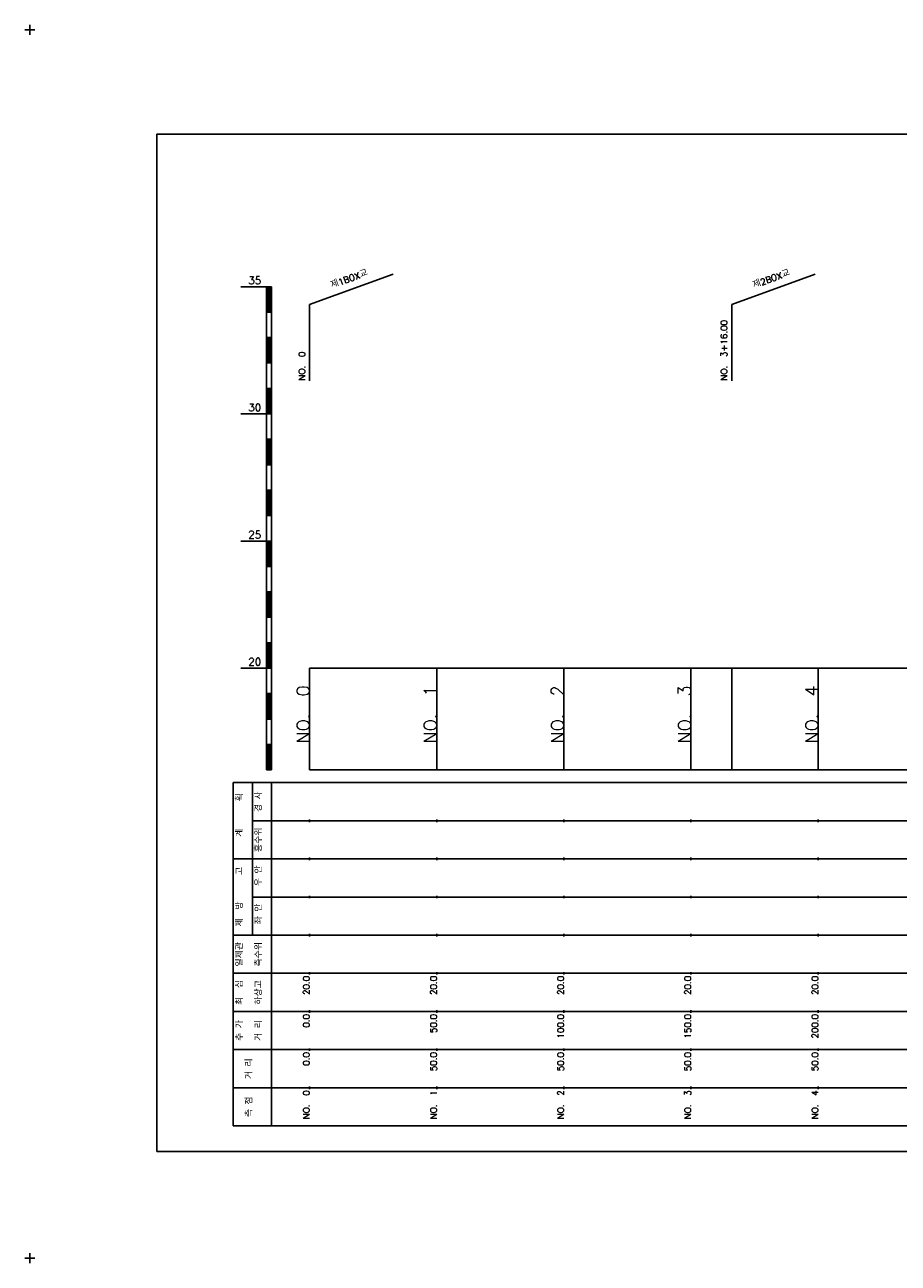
# Model space of a CAD drawing. Extents: x -2 to 685, y -2 to 485.
# Tile 1 of 2: x -2 to 342, y -2 to 485. Entities that reach past the tile are written whole.
import ezdxf
from ezdxf.enums import TextEntityAlignment as Align

# ---------------------------------------------------------------- set-up
doc = ezdxf.new("R2010")
doc.units = 0
doc.header["$LTSCALE"] = 5
for name, color, linetype in [('BOX', 5, 'CONTINUOUS'), ('DT1', 3, 'CONTINUOUS'), ('LT1', 4, 'CONTINUOUS'), ('ST1', 7, 'CONTINUOUS')]:
    doc.layers.add(name, color=color, linetype=linetype)
doc.styles.add('GHS', font='ROMANS.shx', dxfattribs={"bigfont": 'GHS.shx'})

msp = doc.modelspace()

# ---------------------------------------------------------------- linework, layer by layer
at = {"layer": 'BOX'}
msp.add_lwpolyline([(50, 42), (650, 42), (650, 442), (50, 442), (50, 42)], dxfattribs=at)
at = {"layer": 'LT1', "linetype": 'CONTINUOUS'}
for p, q in [((110, 375), (142.89, 386.97)), ((276, 375), (308.89, 386.97)), ((110, 345), (110, 375)), ((276, 345), (276, 375))]:
    msp.add_line(p, q, dxfattribs=at)
at = {"layer": 'LT1'}
for p, q in [((83, 382), (93, 382)), ((93, 192), (93, 382)), ((93, 382), (95, 382)), ((93.5, 381.8), (93.5, 372.2)), ((94, 381.8), (94, 372.2)), ((94.5, 381.8), (94.5, 372.2)), ((95, 192), (95, 382)), ((93, 372), (95, 372)), ((93, 362), (95, 362)), ((93.5, 361.8), (93.5, 352.2)), ((94, 361.8), (94, 352.2)), ((94.5, 361.8), (94.5, 352.2)), ((93, 352), (95, 352)), ((93, 342), (95, 342)), ((93.5, 341.8), (93.5, 332.2)), ((94, 341.8), (94, 332.2)), ((94.5, 341.8), (94.5, 332.2)), ((83, 332), (93, 332)), ((93, 332), (95, 332)), ((93, 322), (95, 322)), ((93.5, 321.8), (93.5, 312.2)), ((94, 321.8), (94, 312.2)), ((94.5, 321.8), (94.5, 312.2)), ((93, 312), (95, 312)), ((93, 302), (95, 302)), ((93.5, 301.8), (93.5, 292.2)), ((94, 301.8), (94, 292.2)), ((94.5, 301.8), (94.5, 292.2)), ((93, 292), (95, 292)), ((83, 282), (93, 282)), ((93, 282), (95, 282)), ((93.5, 281.8), (93.5, 272.2)), ((94, 281.8), (94, 272.2)), ((94.5, 281.8), (94.5, 272.2)), ((93, 272), (95, 272)), ((93, 262), (95, 262)), ((93.5, 261.8), (93.5, 252.2)), ((94, 261.8), (94, 252.2)), ((94.5, 261.8), (94.5, 252.2)), ((93, 252), (95, 252)), ((93, 242), (95, 242)), ((93.5, 241.8), (93.5, 232.2)), ((94, 241.8), (94, 232.2)), ((94.5, 241.8), (94.5, 232.2)), ((83, 232), (93, 232)), ((93, 232), (95, 232)), ((110, 192), (110, 232)), ((160, 192), (160, 232)), ((210, 192), (210, 232)), ((260, 192), (260, 232)), ((276, 192), (276, 232)), ((310, 192), (310, 232)), ((110, 225.69), (110, 226.69)), ((160, 225.69), (160, 226.69)), ((210, 225.69), (210, 226.69)), ((260, 225.69), (260, 226.69)), ((310, 225.69), (310, 226.69)), ((93, 222), (95, 222)), ((93.5, 221.8), (93.5, 212.2)), ((94, 221.8), (94, 212.2)), ((94.5, 221.8), (94.5, 212.2)), ((93, 212), (95, 212)), ((93, 202), (95, 202)), ((93.5, 201.8), (93.5, 192.2)), ((94, 201.8), (94, 192.2)), ((94.5, 201.8), (94.5, 192.2)), ((93, 192), (95, 192)), ((110, 192), (610, 192)), ((110, 171.5), (110, 172.5)), ((160, 171.5), (160, 172.5)), ((210, 171.5), (210, 172.5)), ((260, 171.5), (260, 172.5)), ((310, 171.5), (310, 172.5)), ((110, 156.5), (110, 157.5)), ((160, 156.5), (160, 157.5)), ((210, 156.5), (210, 157.5)), ((260, 156.5), (260, 157.5)), ((310, 156.5), (310, 157.5)), ((110, 141.5), (110, 142.5)), ((160, 141.5), (160, 142.5)), ((210, 141.5), (210, 142.5)), ((260, 141.5), (260, 142.5)), ((310, 141.5), (310, 142.5)), ((110, 126.5), (110, 127.5)), ((160, 126.5), (160, 127.5)), ((210, 126.5), (210, 127.5)), ((260, 126.5), (260, 127.5)), ((310, 126.5), (310, 127.5)), ((110, 111.5), (110, 112.5)), ((160, 111.5), (160, 112.5)), ((210, 111.5), (210, 112.5)), ((260, 111.5), (260, 112.5)), ((310, 111.5), (310, 112.5)), ((110, 96.5), (110, 97.5)), ((160, 96.5), (160, 97.5)), ((210, 96.5), (210, 97.5)), ((260, 96.5), (260, 97.5)), ((310, 96.5), (310, 97.5)), ((110, 81.5), (110, 82.5)), ((160, 81.5), (160, 82.5)), ((210, 81.5), (210, 82.5)), ((260, 81.5), (260, 82.5)), ((310, 81.5), (310, 82.5)), ((110, 66.5), (110, 67.5)), ((160, 66.5), (160, 67.5)), ((210, 66.5), (210, 67.5)), ((260, 66.5), (260, 67.5)), ((310, 66.5), (310, 67.5))]:
    msp.add_line(p, q, dxfattribs=at)
msp.add_lwpolyline([(110, 232), (160, 232), (210, 232), (260, 232), (310, 232), (360, 232), (410, 232), (460, 232), (510, 232), (560, 232), (610, 232)], dxfattribs=at)
at = {"layer": 'ST1'}
for p, q in [((-2, 483), (2, 483)), ((0, 481), (0, 485)), ((80, 52), (80, 187)), ((80, 187), (623, 187)), ((87.5, 157), (87.5, 187)), ((95, 52), (95, 187)), ((87.5, 172), (623, 172)), ((80, 157), (623, 157)), ((87.5, 127), (87.5, 157)), ((87.5, 142), (623, 142)), ((80, 127), (623, 127)), ((80, 112), (623, 112)), ((80, 97), (623, 97)), ((80, 82), (623, 82)), ((80, 67), (623, 67)), ((80, 52), (623, 52)), ((-2, 0), (2, 0)), ((0, -2), (0, 2))]:
    msp.add_line(p, q, dxfattribs=at)

# ---------------------------------------------------------------- texts
at = {"layer": 'DT1', "style": 'GHS'}
for s, p in [('35', (91, 383)), ('30', (91, 333)), ('25', (91, 283)), ('20', (91, 233))]:
    msp.add_text(s, height=3, dxfattribs=at).set_placement(p, align=Align.RIGHT)
at = {"layer": 'DT1', "linetype": 'CONTINUOUS', "style": 'GHS'}
for s, rotation, p in [('제1BOX교', 20, (126, 383.99)), ('제2BOX교', 20, (292, 383.99)), ('  획', 90, (83.75, 179.5)), ('경 사', 90, (91.25, 179.5)), ('   계', 90, (83.75, 164.5)), ('홍수위', 90, (91.25, 164.5)), ('   고', 90, (83.75, 149.5)), (' 우 안', 90, (91.25, 149.5)), (' 제  방', 90, (83.75, 134.5)), (' 좌 안', 90, (91.25, 134.5)), ('일제관', 90, (83.75, 119.5)), ('측수위', 90, (91.25, 119.5)), ('최  심', 90, (83.75, 104.5)), ('하상고', 90, (91.25, 104.5)), ('추 가', 90, (83.75, 89.5)), ('거 리', 90, (91.25, 89.5)), ('거 리', 90, (87.5, 74.5)), ('측 점', 90, (87.5, 59.5))]:
    msp.add_text(s, height=2.5, rotation=rotation, dxfattribs=at).set_placement(p, align=Align.CENTER)
for s, p in [('NO.  3+16.00', (274.25, 345.12)), ('NO.  0 ', (108.25, 345.12))]:
    msp.add_text(s, height=2.5, rotation=90, dxfattribs=at).set_placement(p)
at = {"layer": 'DT1', "style": 'GHS'}
for s, height, p in [('NO.  0', 5, (110, 225.19)), ('NO.  1', 5, (160, 225.19)), ('NO.  2', 5, (210, 225.19)), ('NO.  3', 5, (260, 225.19)), ('NO.  4', 5, (310, 225.19)), (' 20.0', 2.5, (110, 111)), (' 20.0', 2.5, (160, 111)), (' 20.0', 2.5, (210, 111)), (' 20.0', 2.5, (260, 111)), (' 20.0', 2.5, (310, 111)), ('     0.0', 2.5, (110, 96)), ('    50.0', 2.5, (160, 96)), ('   100.0', 2.5, (210, 96)), ('   150.0', 2.5, (260, 96)), ('   200.0', 2.5, (310, 96)), ('   0.0', 2.5, (110, 81)), ('  50.0', 2.5, (160, 81)), ('  50.0', 2.5, (210, 81)), ('  50.0', 2.5, (260, 81)), ('  50.0', 2.5, (310, 81)), ('NO.  0', 2.5, (110, 66)), ('NO.  1', 2.5, (160, 66)), ('NO.  2', 2.5, (210, 66)), ('NO.  3', 2.5, (260, 66)), ('NO.  4', 2.5, (310, 66))]:
    msp.add_text(s, height=height, rotation=90, dxfattribs=at).set_placement(p, align=Align.RIGHT)

doc.saveas('drawing.dxf')
